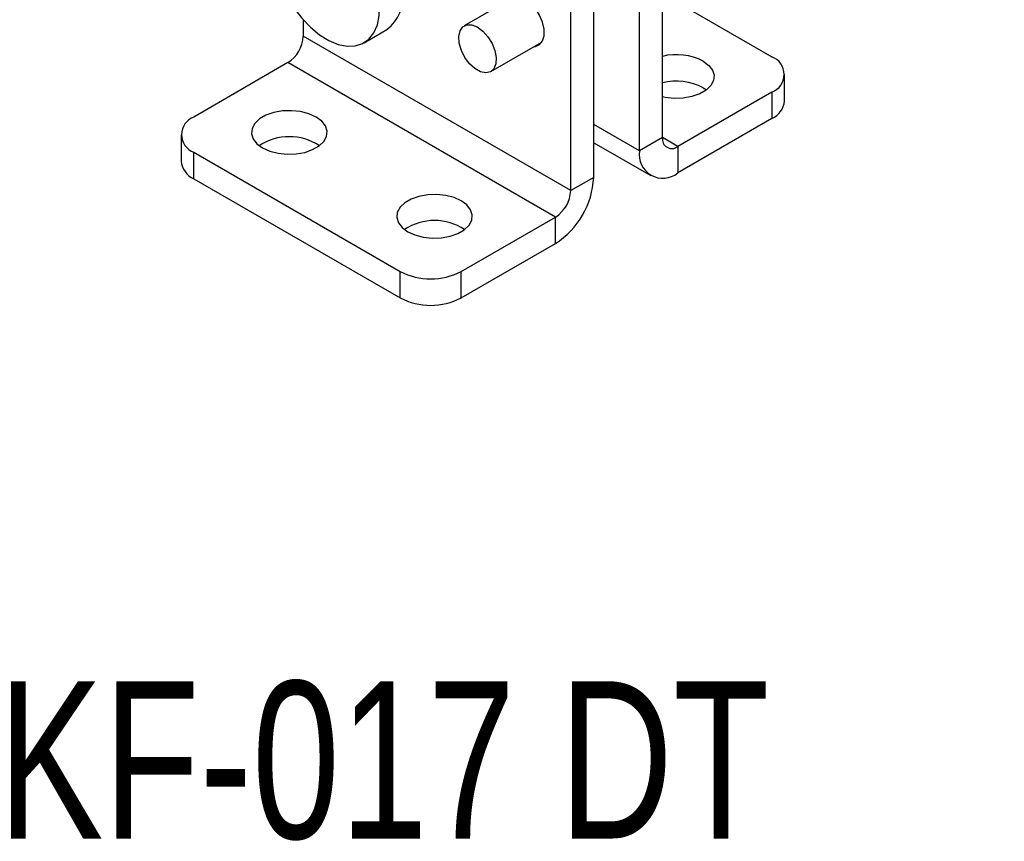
# Model space of a CAD drawing. Header units: millimetres. Extents: x 32 to 375, y 6 to 289.
# Tile 35 of 42: x 292 to 375, y 88 to 157. Entities that reach past the tile are written whole.
import ezdxf

# ---------------------------------------------------------------- set-up
doc = ezdxf.new("R2010")
doc.units = ezdxf.units.MM
doc.layers.add('FORMATO', color=179, linetype='Continuous')
doc.styles.add('SLDTEXTSTYLE0', font='TXT', dxfattribs={"width": 0.75})

msp = doc.modelspace()

# ---------------------------------------------------------------- linework, layer by layer
at = {"color": 7, "linetype": 'Continuous', "lineweight": 25}
for p, q in [((346.176115, 147.032291), (346.176115, 172.401551)), ((340.390696, 143.692439), (340.390696, 169.0617)), ((344.247642, 145.919007), (344.247642, 169.37111)), ((338.462223, 142.579155), (338.462223, 167.948416)), ((346.176115, 159.149109), (355.385286, 153.832768)), ((333.813169, 158.927896), (329.50622, 156.441547)), ((315.963371, 156.942253), (315.963371, 155.567466)), ((321.073404, 155.012529), (323.001877, 156.125813)), ((338.462223, 142.579155), (315.963371, 155.567466)), ((331.733312, 152.583693), (336.040261, 155.070041)), ((314.677722, 153.340657), (306.754201, 148.766506)), ((337.176574, 140.352346), (314.677722, 153.340657)), ((356.450353, 150.121461), (356.450353, 152.34839)), ((355.385285, 150.864011), (347.461764, 146.28986)), ((349.599866, 151.234744), (349.880544, 151.049378)), ((355.385285, 150.864011), (355.385285, 148.637082)), ((355.385285, 148.637082), (347.461764, 144.062931)), ((305.689134, 147.282128), (305.689134, 145.055198)), ((340.390696, 146.608024), (345.189222, 143.837894)), ((346.176115, 147.032291), (344.247642, 145.919007)), ((306.754201, 145.797749), (324.110459, 135.778195)), ((306.754201, 143.57082), (306.754201, 145.797749)), ((347.461764, 146.28986), (347.461764, 144.062931)), ((306.754201, 143.57082), (324.110459, 133.551265)), ((340.390696, 143.692439), (338.462223, 142.579155)), ((329.253054, 135.778195), (337.176574, 140.352346)), ((337.176574, 138.125417), (337.176574, 140.352346)), ((329.253054, 133.551266), (337.176574, 138.125417)), ((324.110459, 133.551265), (324.110459, 135.778195)), ((329.253054, 133.551266), (329.253054, 135.778195))]:
    msp.add_line(p, q, dxfattribs=at)
at = {"color": 8, "linetype": 'Continuous', "lineweight": 25}
for p, q in [((344.247642, 145.919007), (340.390696, 148.145574)), ((347.461764, 146.28986), (346.176115, 147.032049))]:
    msp.add_line(p, q, dxfattribs=at)
at = {"color": 7, "linetype": 'Continuous', "lineweight": 25, "flags": 128}
for points in [[(313.398002, 162.851361), (313.506367, 161.891736), (313.747985, 160.890546), (314.11551, 159.878211), (314.597778, 158.88549), (315.180133, 157.942548), (315.844884, 157.078034), (316.57183, 156.318215), (317.338884, 155.686181), (318.122739, 155.201132), (318.899579, 154.877809), (319.645799, 154.726036), (320.338726, 154.750422), (320.957306, 154.950228), (321.482744, 155.319383), (321.899074, 155.84667), (322.193646, 156.516068), (322.35751, 157.307236), (322.385687, 158.196138)], [(335.397385, 154.698916), (335.491497, 154.709401), (335.844103, 154.858667), (336.096348, 155.166294), (336.227794, 155.607361), (336.227794, 156.146133), (336.096348, 156.738965), (335.844103, 157.337826), (335.491497, 157.894202), (335.067093, 158.36302), (334.605277, 158.706296), (334.143461, 158.896222), (333.719058, 158.917409), (333.366451, 158.768145), (333.170293, 158.55677)], [(330.601107, 156.341923), (331.066119, 155.999036), (331.491471, 155.524074), (331.839367, 154.95924), (332.078898, 154.354722), (332.188777, 153.764234), (332.159244, 153.240243), (331.992921, 152.829309), (331.704587, 152.567943), (331.319862, 152.479372), (330.872931, 152.571462), (330.403505, 152.836034), (329.953294, 153.249577), (329.562303, 153.775347), (329.265271, 154.366627), (329.088593, 154.970879), (329.047966, 155.534413), (329.147001, 156.007155), (329.376897, 156.347102), (329.717227, 156.524047), (330.137752, 156.522268), (330.601107, 156.341923)], [(349.599866, 153.461674), (350.072922, 153.113102), (350.38773, 152.709304), (350.525994, 152.273747), (350.47968, 151.831746), (350.25148, 151.408987), (349.854655, 151.030038), (349.312268, 150.716925), (348.65584, 150.487843), (347.92352, 150.356105), (347.157868, 150.329369), (346.40338, 150.409188), (346.176115, 150.455592)], [(312.539621, 146.168844), (313.14343, 145.895755), (313.842904, 145.71402), (314.597392, 145.634201), (315.363045, 145.660938), (316.095364, 145.792675), (316.751793, 146.021757), (317.29418, 146.33487), (317.691005, 146.713818), (317.919205, 147.136578), (317.965518, 147.578579), (317.827254, 148.014136), (317.512446, 148.417934), (317.039391, 148.766506), (316.43558, 149.039595), (315.736106, 149.22133), (314.981619, 149.301148), (314.215967, 149.274412), (313.483647, 149.142675), (312.827218, 148.913593), (312.284831, 148.600479), (311.888006, 148.221531), (311.659806, 147.798772), (311.613492, 147.35677), (311.751757, 146.921214), (312.066564, 146.517416), (312.539621, 146.168844)], [(324.753283, 139.118047), (325.357093, 138.844957), (326.056567, 138.663223), (326.811054, 138.583404), (327.576707, 138.61014), (328.309026, 138.741878), (328.965456, 138.97096), (329.507843, 139.284073), (329.904667, 139.663021), (330.132868, 140.085781), (330.179181, 140.527782), (330.040916, 140.963338), (329.726109, 141.367136), (329.253053, 141.715709), (328.649243, 141.988798), (327.949769, 142.170532), (327.195281, 142.250351), (326.429629, 142.223615), (325.697309, 142.091878), (325.04088, 141.862795), (324.498494, 141.549682), (324.101668, 141.170734), (323.873468, 140.747975), (323.827155, 140.305973), (323.96542, 139.870416), (324.280227, 139.466618), (324.753283, 139.118047)]]:
    msp.add_lwpolyline(points, dxfattribs=at)
at = {"color": 7, "linetype": 'Continuous', "lineweight": 25}
for centre, radius, start, end in [((320.984291, 158.819727), 3.365684, 306.83108574, 8.36601185), ((313.172069, 155.694486), 2.79419, 302.60547197, 357.39452404), ((347.342742, 149.095102), 4.915441, 62.66511436, 103.72955045), ((354.821915, 152.34839), 1.587692, 290.78339288, 69.21658401), ((347.342742, 146.868172), 4.915441, 62.66511436, 103.72955045), ((354.630508, 150.30294), 1.828871, 294.37463309, 354.3051648), ((307.317572, 147.282128), 1.587692, 110.78339288, 249.21658401), ((314.789506, 142.518205), 4.595507, 56.58767915, 123.41232867), ((346.959887, 146.90515), 0.794017, 170.78595888, 309.20330091), ((346.207071, 145.601156), 1.985042, 170.78596035, 309.20329483), ((307.508982, 145.23668), 1.828875, 185.6949086, 245.62527564), ((333.412442, 144.009988), 6.985476, 302.60547397, 357.39452357), ((335.670921, 142.706175), 2.79419, 302.60547197, 357.39452404), ((327.003168, 135.467407), 4.595507, 56.58768389, 123.41232785), ((326.681756, 140.740779), 5.589169, 242.60966805, 297.39033966), ((326.681756, 138.51385), 5.589169, 242.60966805, 297.39033966)]:
    msp.add_arc(centre, radius, start, end, dxfattribs=at)

# ---------------------------------------------------------------- texts
at = {"layer": 'FORMATO', "insert": (290.286382, 101.30825), "char_height": 13.2291667, "attachment_point": 1, "style": 'SLDTEXTSTYLE0'}
msp.add_mtext('KF-017 DT', dxfattribs=at)

doc.saveas('drawing.dxf')
